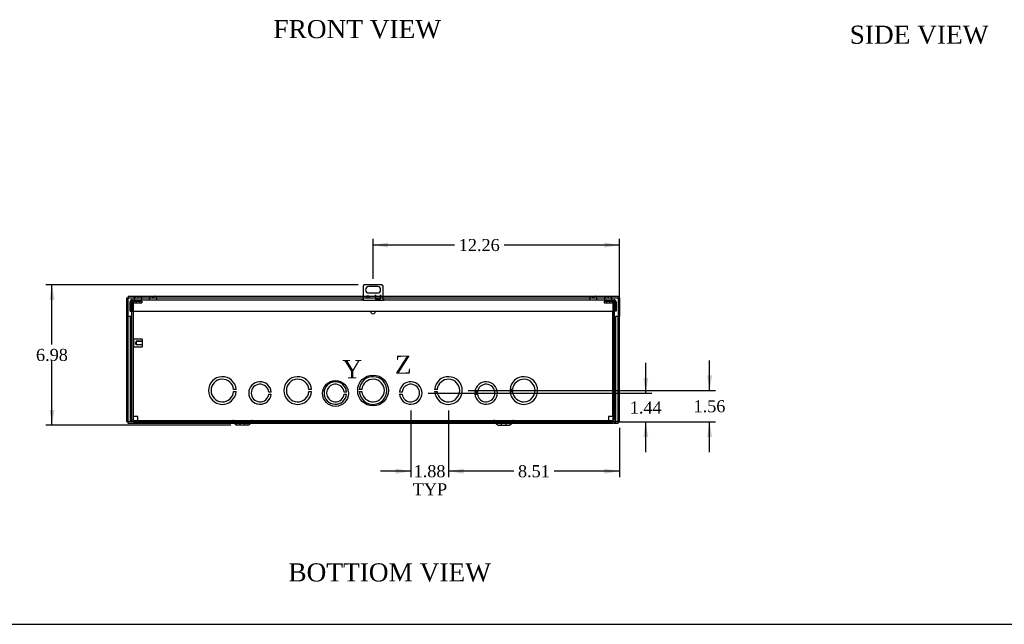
# Model space of a CAD drawing. Header units: inches. Extents: x 1 to 150, y -1 to 99.
# Tile 2 of 7: x 26 to 75, y 0 to 30. Entities that reach past the tile are written whole.
import ezdxf
from ezdxf.enums import TextEntityAlignment as Align
from ezdxf.lldxf.tags import DXFTag

# ---------------------------------------------------------------- set-up
doc = ezdxf.new("R2010")
doc.units = ezdxf.units.IN
doc.header["$MEASUREMENT"] = 0
for name, color, linetype in [('COM55240', 7, 'Continuous'), ('COM55636-28', 7, 'Continuous'), ('COM55638-28', 7, 'Continuous'), ('COM55639-28', 7, 'Continuous'), ('COM55640-28', 7, 'Continuous'), ('Default', 7, 'Continuous'), ('RVT19019', 7, 'Continuous'), ('SCS19491', 7, 'Continuous'), ('STD26152', 7, 'Continuous')]:
    doc.layers.add(name, color=color, linetype=linetype)
doc.styles.add('SEACAD_Times_New_Roman', font='times.ttf')
tags = doc.linetypes.add('CENTER2', pattern=[1.125, 0.75, -0.125, 0.125, -0.125]).pattern_tags.tags
tags[10:11] = [DXFTag(74, 4), DXFTag(75, 0), DXFTag(340, '0'), DXFTag(46, 0.0), DXFTag(50, 0.0), DXFTag(44, 0.0), DXFTag(45, 0.0)]
tags[8:9] = [DXFTag(74, 4), DXFTag(75, 0), DXFTag(340, '0'), DXFTag(46, 0.0), DXFTag(50, 0.0), DXFTag(44, 0.0), DXFTag(45, 0.0)]
tags[6:7] = [DXFTag(74, 4), DXFTag(75, 0), DXFTag(340, '0'), DXFTag(46, 0.0), DXFTag(50, 0.0), DXFTag(44, 0.0), DXFTag(45, 0.0)]
tags[4:5] = [DXFTag(74, 4), DXFTag(75, 0), DXFTag(340, '0'), DXFTag(46, 0.0), DXFTag(50, 0.0), DXFTag(44, 0.0), DXFTag(45, 0.0)]
tags = doc.linetypes.add('HIDDEN2', pattern=[0.1875, 0.125, -0.0625]).pattern_tags.tags
tags[6:7] = [DXFTag(74, 4), DXFTag(75, 0), DXFTag(340, '0'), DXFTag(46, 0.0), DXFTag(50, 0.0), DXFTag(44, 0.0), DXFTag(45, 0.0)]
tags[4:5] = [DXFTag(74, 4), DXFTag(75, 0), DXFTag(340, '0'), DXFTag(46, 0.0), DXFTag(50, 0.0), DXFTag(44, 0.0), DXFTag(45, 0.0)]
doc.dimstyles.new('HAMMOND_(STH_-_120x80)', dxfattribs={"dimtxt": 0.6, "dimasz": 0.75, "dimexe": 0.3, "dimexo": 0.3, "dimgap": 0.15, "dimtad": 0, "dimtih": 1, "dimtoh": 1, "dimzin": 0, "dimdsep": 46, "dimtxsty": 'SEACAD_Times_New_Roman', "dimblk1": '_SE_FILLED', "dimblk2": '_SE_FILLED', "dimsah": 1, "dimcen": 0.3, "dimadec": 0, "dimazin": 0, "dimtfac": 0.8, "dimtofl": 0, "dimtmove": 0, "dimatfit": 3, "dimfxl": 1, "dimtolj": 1, "dimtzin": 0, "dimarcsym": 0})

# ---------------------------------------------------------------- blocks, each defined once
blk = doc.blocks.new('SE6')
at = {"layer": 'COM55240', "color": 7, "linetype": 'Continuous'}
for p, q in [((44.184, 17.194), (43.309, 17.194)), ((43.246, 17.132), (43.246, 16.436)), ((43.965, 17.101), (43.527, 17.101)), ((43.527, 16.788), (43.965, 16.788)), ((43.871, 16.694), (43.871, 16.476)), ((43.871, 16.694), (43.871, 16.694)), ((43.871, 16.658), (43.871, 16.694)), ((43.871, 16.658), (43.871, 16.476)), ((44.121, 16.476), (44.121, 16.694)), ((44.121, 16.694), (44.121, 16.694)), ((44.121, 16.694), (44.121, 16.658)), ((44.121, 16.476), (44.121, 16.658)), ((44.246, 16.436), (44.246, 17.132)), ((43.871, 16.476), (44.121, 16.476)), ((43.871, 16.476), (44.121, 16.476))]:
    blk.add_line(p, q, dxfattribs=at)
blk.add_circle((43.496, 16.594), 0.0625, dxfattribs=at)
for centre, radius, start, end in [((43.36, 17.081), 0.125, 114.2952, 155.7048), ((44.132, 17.081), 0.125, 24.2952, 65.7048), ((43.527, 16.944), 0.156, 90, 270), ((43.965, 16.944), 0.156, 270, 90)]:
    blk.add_arc(centre, radius, start, end, dxfattribs=at)
at = {"layer": 'COM55636-28', "color": 7, "linetype": 'Continuous'}
for p, q in [((31.746, 10.482), (31.746, 16.266)), ((55.746, 16.266), (55.746, 10.482)), ((31.818, 10.482), (31.818, 15.884)), ((55.674, 15.884), (55.674, 10.482)), ((31.854, 10.446), (55.638, 10.446)), ((31.854, 10.374), (55.638, 10.374)), ((36.781, 10.365), (36.899, 10.247)), ((37.594, 10.247), (37.711, 10.365)), ((49.781, 10.365), (49.899, 10.247)), ((50.594, 10.247), (50.711, 10.365)), ((37.521, 10.217), (36.971, 10.217)), ((49.971, 10.217), (50.521, 10.217))]:
    blk.add_line(p, q, dxfattribs=at)
at = {"layer": 'COM55636-28', "color": 7, "linetype": 'HIDDEN2'}
for p, q in [((31.818, 15.884), (31.818, 16.266)), ((31.854, 16.374), (32.246, 16.374)), ((31.854, 16.302), (32.246, 16.302)), ((31.965, 16.374), (31.965, 16.302)), ((32.135, 16.302), (32.135, 16.374)), ((32.246, 16.374), (32.246, 16.302)), ((55.246, 16.374), (55.246, 16.302)), ((55.246, 16.374), (55.638, 16.374)), ((55.246, 16.302), (55.638, 16.302)), ((55.357, 16.374), (55.357, 16.302)), ((55.527, 16.302), (55.527, 16.374)), ((55.674, 16.266), (55.674, 15.884)), ((36.832, 10.416), (36.95, 10.298)), ((37.521, 10.289), (36.971, 10.289)), ((37.121, 10.289), (37.121, 10.217)), ((37.371, 10.217), (37.371, 10.289)), ((37.543, 10.298), (37.66, 10.416)), ((49.832, 10.416), (49.95, 10.298)), ((50.521, 10.289), (49.971, 10.289)), ((50.121, 10.289), (50.121, 10.217)), ((50.371, 10.217), (50.371, 10.289)), ((50.543, 10.298), (50.66, 10.416))]:
    blk.add_line(p, q, dxfattribs=at)
at = {"layer": 'COM55636-28', "color": 7, "linetype": 'Continuous'}
for centre, radius, start, end in [((31.854, 16.266), 0.108, 149.9674, 180), ((55.638, 16.266), 0.108, 0, 30.0326), ((31.854, 10.482), 0.108, 180, 270), ((31.854, 10.482), 0.036, 180, 270), ((36.76, 10.344), 0.03, 45, 90), ((37.732, 10.344), 0.03, 90, 135), ((49.76, 10.344), 0.03, 45, 90), ((50.732, 10.344), 0.03, 90, 135), ((55.638, 10.482), 0.108, 270, 0), ((55.638, 10.482), 0.036, 270, 0), ((36.971, 10.319), 0.102, 225, 270), ((37.521, 10.319), 0.102, 270, 315), ((49.971, 10.319), 0.102, 225, 270), ((50.521, 10.319), 0.102, 270, 315)]:
    blk.add_arc(centre, radius, start, end, dxfattribs=at)
at = {"layer": 'COM55636-28', "color": 7, "linetype": 'HIDDEN2'}
for centre, radius, start, end in [((31.854, 16.266), 0.108, 90, 149.9674), ((31.854, 16.266), 0.036, 90, 180), ((55.638, 16.266), 0.108, 30.0326, 90), ((55.638, 16.266), 0.036, 0, 90), ((36.76, 10.344), 0.102, 45, 90), ((36.971, 10.319), 0.03, 225, 270), ((37.521, 10.319), 0.03, 270, 315), ((37.732, 10.344), 0.102, 90, 135), ((49.76, 10.344), 0.102, 45, 90), ((49.971, 10.319), 0.03, 225, 270), ((50.521, 10.319), 0.03, 270, 315), ((50.732, 10.344), 0.102, 90, 135)]:
    blk.add_arc(centre, radius, start, end, dxfattribs=at)
at = {"layer": 'COM55638-28', "color": 7, "linetype": 'Continuous'}
for p, q in [((31.653, 15.884), (31.653, 16.338)), ((31.725, 15.884), (31.725, 16.338)), ((31.761, 16.446), (43.171, 16.446)), ((31.761, 16.338), (31.761, 16.446)), ((31.761, 16.338), (31.761, 15.884)), ((43.246, 16.446), (43.171, 16.446)), ((43.246, 16.436), (44.246, 16.436)), ((44.321, 16.446), (44.246, 16.446)), ((44.321, 16.446), (55.732, 16.446)), ((55.732, 16.446), (55.732, 16.338)), ((55.732, 15.884), (55.732, 16.338)), ((55.768, 16.338), (55.768, 15.884)), ((55.84, 16.338), (55.84, 15.884)), ((31.653, 15.884), (31.725, 15.884)), ((31.761, 15.884), (55.732, 15.884)), ((55.84, 15.884), (55.768, 15.884))]:
    blk.add_line(p, q, dxfattribs=at)
for centre, radius, start, end in [((31.761, 16.338), 0.108, 90, 180), ((31.761, 16.338), 0.036, 90, 180), ((55.732, 16.338), 0.108, 0, 90), ((55.732, 16.338), 0.036, 0, 90)]:
    blk.add_arc(centre, radius, start, end, dxfattribs=at)
for points in [[(43.171, 16.446), (43.176, 16.446), (43.182, 16.445), (43.194, 16.443), (43.2, 16.441), (43.213, 16.439), (43.219, 16.438), (43.233, 16.436), (43.239, 16.436), (43.246, 16.436)], [(44.246, 16.436), (44.253, 16.436), (44.26, 16.436), (44.273, 16.438), (44.279, 16.439), (44.292, 16.441), (44.298, 16.443), (44.31, 16.445), (44.316, 16.446), (44.321, 16.446)]]:
    blk.add_open_spline(points, degree=3, knots=[0, 0, 0, 0, 0.25, 0.25, 0.5, 0.5, 0.75, 0.75, 1, 1, 1, 1], dxfattribs=at)
at = {"layer": 'COM55639-28', "color": 7, "linetype": 'Continuous'}
for p, q in [((31.487, 16.552), (31.559, 16.552)), ((31.487, 15.624), (31.487, 16.552)), ((31.559, 16.624), (31.559, 16.552)), ((31.559, 16.624), (43.246, 16.624)), ((31.559, 16.552), (31.595, 16.516)), ((31.559, 15.624), (31.559, 16.552)), ((31.559, 16.552), (31.595, 16.516)), ((31.559, 16.552), (31.868, 16.552)), ((32.233, 16.552), (32.608, 16.552)), ((32.763, 16.552), (32.823, 16.552)), ((32.978, 16.552), (43.246, 16.552)), ((43.441, 16.624), (43.551, 16.624)), ((43.451, 16.552), (43.542, 16.552)), ((43.871, 16.624), (43.871, 16.624)), ((43.871, 16.552), (43.871, 16.552)), ((44.121, 16.624), (44.121, 16.624)), ((44.121, 16.552), (44.121, 16.552)), ((44.246, 16.624), (55.934, 16.624)), ((44.246, 16.552), (54.515, 16.552)), ((54.67, 16.552), (54.73, 16.552)), ((54.885, 16.552), (55.26, 16.552)), ((55.625, 16.552), (55.934, 16.552)), ((55.934, 16.552), (55.898, 16.516)), ((55.934, 16.552), (55.898, 16.516)), ((55.934, 16.624), (55.934, 16.552)), ((55.934, 16.552), (55.934, 15.624)), ((56.006, 16.552), (55.934, 16.552)), ((56.006, 16.552), (56.006, 15.624)), ((31.518, 15.624), (31.487, 15.624)), ((31.487, 10.374), (31.487, 15.624)), ((31.664, 15.624), (31.518, 15.624)), ((31.674, 15.624), (31.664, 15.624)), ((31.746, 15.624), (31.674, 15.624)), ((31.674, 10.374), (31.674, 15.624)), ((55.746, 15.624), (55.818, 15.624)), ((55.818, 10.374), (55.818, 15.624)), ((55.829, 15.624), (55.818, 15.624)), ((55.974, 15.624), (55.829, 15.624)), ((56.006, 15.624), (55.974, 15.624)), ((56.006, 10.374), (56.006, 15.624)), ((31.518, 10.374), (31.487, 10.374)), ((31.664, 10.374), (31.518, 10.374)), ((31.559, 10.302), (31.559, 10.374)), ((31.854, 10.374), (31.559, 10.374)), ((36.844, 10.302), (31.559, 10.302)), ((31.674, 10.374), (31.664, 10.374)), ((31.746, 10.374), (31.674, 10.374)), ((31.746, 10.374), (31.746, 10.482)), ((49.844, 10.302), (37.648, 10.302)), ((55.934, 10.302), (50.648, 10.302)), ((55.934, 10.374), (55.638, 10.374)), ((55.746, 10.374), (55.746, 10.482)), ((55.746, 10.374), (55.818, 10.374)), ((55.829, 10.374), (55.818, 10.374)), ((55.974, 10.374), (55.829, 10.374)), ((55.934, 10.302), (55.934, 10.374)), ((56.006, 10.374), (55.974, 10.374))]:
    blk.add_line(p, q, dxfattribs=at)
at = {"layer": 'COM55639-28', "color": 7, "linetype": 'HIDDEN2'}
for p, q in [((31.868, 16.552), (32.233, 16.552)), ((32.608, 16.552), (32.763, 16.552)), ((32.823, 16.552), (32.978, 16.552)), ((43.246, 16.624), (43.441, 16.624)), ((43.246, 16.552), (43.451, 16.552)), ((43.542, 16.552), (43.871, 16.552)), ((43.551, 16.624), (43.871, 16.624)), ((43.871, 16.624), (44.121, 16.624)), ((43.871, 16.552), (44.121, 16.552)), ((44.121, 16.624), (44.246, 16.624)), ((44.121, 16.552), (44.246, 16.552)), ((54.515, 16.552), (54.67, 16.552)), ((54.73, 16.552), (54.885, 16.552)), ((55.26, 16.552), (55.625, 16.552)), ((31.559, 10.374), (31.559, 15.624)), ((55.934, 10.374), (55.934, 15.624)), ((31.559, 10.374), (31.595, 10.41)), ((31.559, 10.374), (31.595, 10.41)), ((37.648, 10.302), (36.844, 10.302)), ((50.648, 10.302), (49.844, 10.302)), ((55.934, 10.374), (55.898, 10.41)), ((55.934, 10.374), (55.898, 10.41))]:
    blk.add_line(p, q, dxfattribs=at)
at = {"layer": 'COM55640-28', "color": 7, "linetype": 'Continuous'}
for p, q in [((31.831, 10.647), (31.831, 15.884)), ((55.661, 15.884), (55.661, 10.647)), ((36.932, 11.986), (36.806, 11.986)), ((36.806, 11.886), (36.932, 11.886)), ((38.681, 11.861), (38.556, 11.861)), ((38.556, 11.761), (38.681, 11.761)), ((40.682, 11.986), (40.556, 11.986)), ((40.556, 11.886), (40.682, 11.886)), ((42.431, 11.861), (42.306, 11.861)), ((42.306, 11.761), (42.431, 11.761)), ((43.186, 11.986), (43.06, 11.986)), ((43.06, 11.886), (43.186, 11.886)), ((45.186, 11.861), (45.061, 11.861)), ((45.061, 11.761), (45.186, 11.761)), ((46.936, 11.986), (46.81, 11.986)), ((46.81, 11.886), (46.936, 11.886)), ((48.936, 11.861), (48.811, 11.861)), ((48.811, 11.761), (48.936, 11.761)), ((50.686, 11.986), (50.56, 11.986)), ((50.56, 11.886), (50.686, 11.886)), ((31.939, 10.647), (31.831, 10.647)), ((32.033, 10.647), (31.939, 10.647)), ((32.033, 10.554), (32.033, 10.647)), ((32.033, 10.446), (32.033, 10.554)), ((55.459, 10.647), (55.459, 10.554)), ((55.553, 10.647), (55.459, 10.647)), ((55.459, 10.554), (55.459, 10.446)), ((55.661, 10.647), (55.553, 10.647))]:
    blk.add_line(p, q, dxfattribs=at)
for centre, radius, start, end in [((36.246, 11.936), 0.688, 4.1706, 355.8294), ((36.246, 11.936), 0.562, 5.0997, 354.9003), ((38.121, 11.811), 0.562, 5.0997, 354.9003), ((38.121, 11.811), 0.438, 6.5624, 353.4376), ((39.996, 11.936), 0.688, 4.1706, 355.8294), ((39.996, 11.936), 0.562, 5.0997, 354.9003), ((41.871, 11.811), 0.562, 5.0997, 354.9003), ((41.871, 11.811), 0.437, 6.5624, 353.4376), ((43.746, 11.936), 0.688, 184.1706, 175.8294), ((43.746, 11.936), 0.562, 185.0997, 174.9003), ((45.621, 11.811), 0.562, 185.0997, 174.9003), ((45.621, 11.811), 0.438, 186.5624, 173.4376), ((47.496, 11.936), 0.688, 184.1706, 175.8294), ((47.496, 11.936), 0.562, 185.0997, 174.9003), ((49.371, 11.811), 0.562, 185.0997, 174.9003), ((49.371, 11.811), 0.438, 186.5624, 173.4376), ((51.246, 11.936), 0.688, 184.1706, 175.8294), ((51.246, 11.936), 0.562, 185.0997, 174.9003)]:
    blk.add_arc(centre, radius, start, end, dxfattribs=at)
at = {"layer": 'RVT19019', "color": 7, "linetype": 'Continuous'}
for start, end in [(175.6413, 0), (0, 4.3587)]:
    blk.add_arc((43.746, 15.874), 0.125, start, end, dxfattribs=at)
at = {"layer": 'SCS19491', "color": 7, "linetype": 'Continuous'}
for p, q in [((31.863, 16.531), (31.863, 16.471)), ((31.866, 16.546), (31.864, 16.546)), ((31.957, 16.621), (32.019, 16.621)), ((32.02, 16.616), (32.08, 16.617)), ((32.074, 16.621), (32.072, 16.621)), ((32.077, 16.621), (32.074, 16.621)), ((32.074, 16.621), (32.074, 16.617)), ((32.079, 16.621), (32.077, 16.621)), ((32.077, 16.617), (32.077, 16.621)), ((32.079, 16.621), (32.143, 16.621)), ((32.08, 16.617), (32.079, 16.621)), ((32.234, 16.546), (32.236, 16.546)), ((32.238, 16.471), (32.238, 16.531)), ((32.605, 16.531), (32.605, 16.471)), ((32.672, 16.617), (32.673, 16.617)), ((32.673, 16.617), (32.7, 16.621)), ((32.7, 16.621), (32.763, 16.621)), ((32.763, 16.621), (32.763, 16.546)), ((32.823, 16.546), (32.763, 16.546)), ((32.823, 16.621), (32.888, 16.621)), ((32.823, 16.546), (32.823, 16.621)), ((32.917, 16.616), (32.914, 16.615)), ((32.98, 16.471), (32.98, 16.531)), ((54.512, 16.531), (54.512, 16.471)), ((54.579, 16.617), (54.58, 16.617)), ((54.58, 16.617), (54.607, 16.621)), ((54.607, 16.621), (54.67, 16.621)), ((54.67, 16.621), (54.67, 16.546)), ((54.73, 16.546), (54.67, 16.546)), ((54.73, 16.621), (54.795, 16.621)), ((54.73, 16.546), (54.73, 16.621)), ((54.824, 16.616), (54.821, 16.615)), ((54.887, 16.471), (54.887, 16.531)), ((55.255, 16.531), (55.255, 16.471)), ((55.258, 16.546), (55.256, 16.546)), ((55.349, 16.621), (55.421, 16.621)), ((55.422, 16.616), (55.482, 16.615)), ((55.476, 16.621), (55.473, 16.621)), ((55.478, 16.621), (55.476, 16.621)), ((55.476, 16.621), (55.476, 16.615)), ((55.48, 16.621), (55.478, 16.621)), ((55.478, 16.615), (55.478, 16.621)), ((55.48, 16.621), (55.535, 16.621)), ((55.482, 16.615), (55.48, 16.621)), ((55.626, 16.546), (55.628, 16.546)), ((55.63, 16.471), (55.63, 16.531))]:
    blk.add_line(p, q, dxfattribs=at)
for centre, radius, start, end in [((31.953, 16.531), 0.09, 170.4059, 180), ((31.888, 16.471), 0.025, 180, 270), ((32.213, 16.471), 0.025, 270, 0), ((32.148, 16.531), 0.09, 0, 9.5941), ((32.695, 16.531), 0.09, 104.9913, 180), ((32.63, 16.471), 0.025, 180, 270), ((32.888, 16.527), 0.0938, 72.0854, 90.0791), ((32.89, 16.531), 0.09, 0, 73.2208), ((32.955, 16.471), 0.025, 270, 0), ((54.602, 16.531), 0.09, 104.9913, 180), ((54.537, 16.471), 0.025, 180, 270), ((54.795, 16.527), 0.0938, 72.0854, 90.0791), ((54.797, 16.531), 0.09, 0, 73.2208), ((54.862, 16.471), 0.025, 270, 0), ((55.345, 16.531), 0.09, 170.4059, 180), ((55.28, 16.471), 0.025, 180, 270), ((55.605, 16.471), 0.025, 270, 0), ((55.54, 16.531), 0.09, 0, 9.5941)]:
    blk.add_arc(centre, radius, start, end, dxfattribs=at)
for points in [[(31.866, 16.546), (31.867, 16.551), (31.869, 16.556), (31.872, 16.566), (31.875, 16.571), (31.88, 16.58), (31.883, 16.585), (31.89, 16.593), (31.894, 16.597), (31.902, 16.603), (31.907, 16.606), (31.916, 16.612), (31.921, 16.614), (31.931, 16.617), (31.936, 16.619), (31.947, 16.62), (31.952, 16.621), (31.957, 16.621)], [(32.143, 16.621), (32.148, 16.621), (32.154, 16.62), (32.164, 16.619), (32.169, 16.617), (32.179, 16.614), (32.184, 16.612), (32.194, 16.606), (32.198, 16.603), (32.206, 16.597), (32.21, 16.593), (32.217, 16.585), (32.22, 16.58), (32.226, 16.571), (32.228, 16.566), (32.232, 16.556), (32.233, 16.551), (32.234, 16.546)], [(55.258, 16.546), (55.259, 16.551), (55.261, 16.556), (55.264, 16.566), (55.267, 16.571), (55.272, 16.58), (55.275, 16.585), (55.282, 16.593), (55.286, 16.597), (55.294, 16.603), (55.299, 16.606), (55.308, 16.612), (55.313, 16.614), (55.323, 16.617), (55.328, 16.619), (55.339, 16.62), (55.344, 16.621), (55.349, 16.621)], [(55.535, 16.621), (55.54, 16.621), (55.546, 16.62), (55.556, 16.619), (55.561, 16.617), (55.571, 16.614), (55.576, 16.612), (55.586, 16.606), (55.59, 16.603), (55.598, 16.597), (55.602, 16.593), (55.609, 16.585), (55.612, 16.58), (55.618, 16.571), (55.62, 16.566), (55.624, 16.556), (55.625, 16.551), (55.626, 16.546)]]:
    blk.add_open_spline(points, degree=3, knots=[0, 0, 0, 0, 0.125, 0.125, 0.25, 0.25, 0.375, 0.375, 0.5, 0.5, 0.625, 0.625, 0.75, 0.75, 0.875, 0.875, 1, 1, 1, 1], dxfattribs=at)
for points in [[(32.019, 16.621), (32.019, 16.621), (32.02, 16.619), (32.02, 16.616)], [(55.421, 16.621), (55.421, 16.621), (55.421, 16.619), (55.422, 16.616)], [(55.473, 16.621), (55.473, 16.621), (55.472, 16.619), (55.472, 16.616)]]:
    blk.add_open_spline(points, degree=3, dxfattribs=at)
at = {"layer": 'STD26152', "color": 7, "linetype": 'Continuous'}
for p, q in [((31.831, 14.482), (31.818, 14.469)), ((31.818, 14.134), (31.831, 14.121))]:
    blk.add_line(p, q, dxfattribs=at)
at = {"layer": 'STD26152', "color": 7, "linetype": 'HIDDEN2'}
for p, q in [((31.838, 14.489), (31.831, 14.482)), ((31.838, 14.114), (31.838, 14.489)), ((32.258, 14.489), (31.838, 14.489)), ((31.958, 14.38), (31.911, 14.302)), ((31.911, 14.302), (31.958, 14.224)), ((32.278, 14.397), (31.958, 14.397)), ((31.958, 14.397), (31.958, 14.38)), ((31.958, 14.38), (31.958, 14.224)), ((32.278, 14.38), (31.958, 14.38)), ((31.958, 14.224), (32.278, 14.224)), ((31.958, 14.207), (31.958, 14.224)), ((32.258, 14.489), (32.258, 14.114)), ((32.278, 14.469), (32.258, 14.489)), ((32.278, 14.134), (32.278, 14.469)), ((31.831, 14.121), (31.838, 14.114)), ((31.838, 14.114), (32.258, 14.114)), ((32.278, 14.207), (31.958, 14.207)), ((32.258, 14.114), (32.278, 14.134))]:
    blk.add_line(p, q, dxfattribs=at)
blk = doc.blocks.new('DMBLK1617')
at = {"layer": 'Default', "linetype": 'Continuous'}
for points in [[(27.645, 16.444), (27.895, 16.444), (27.77, 17.194)], [(27.645, 10.967), (27.77, 10.217), (27.895, 10.967)]]:
    blk.add_hatch(color=7, dxfattribs=at).paths.add_polyline_path(points)
at = {"layer": 'Default', "color": 7, "linetype": 'Continuous'}
for p, q in [((43.009, 17.194), (27.47, 17.194)), ((27.77, 14.216), (27.77, 17.194)), ((27.77, 10.217), (27.77, 13.406)), ((36.671, 10.217), (27.47, 10.217))]:
    blk.add_line(p, q, dxfattribs=at)
at = {"layer": 'Default', "color": 7, "linetype": 'Continuous', "style": 'SEACAD_Times_New_Roman'}
blk.add_text('6.98', height=0.6, dxfattribs=at).set_placement((26.974, 14.006), align=Align.TOP_LEFT)
blk = doc.blocks.new('_SE_FILLED')
at = {"color": 0}
blk.add_line((0, 0), (-1, 0), dxfattribs=at)
blk.add_solid([(0, 0), (-1, -0.1665), (-1, 0.1665), (0, 0)], dxfattribs=at)
blk = doc.blocks.new('DMBLK1621')
at = {"layer": 'Default', "linetype": 'Continuous'}
for points in [[(44.496, 19.295), (43.746, 19.17), (44.496, 19.045)], [(55.256, 19.295), (55.256, 19.045), (56.006, 19.17)]]:
    blk.add_hatch(color=7, dxfattribs=at).paths.add_polyline_path(points)
at = {"layer": 'Default', "color": 7, "linetype": 'Continuous'}
for p, q in [((43.746, 17.494), (43.746, 19.47)), ((47.8, 19.17), (43.746, 19.17)), ((56.006, 19.17), (50.268, 19.17)), ((56.006, 16.388), (56.006, 19.47))]:
    blk.add_line(p, q, dxfattribs=at)
at = {"layer": 'Default', "color": 7, "linetype": 'Continuous', "style": 'SEACAD_Times_New_Roman'}
blk.add_text('12.26', height=0.6, dxfattribs=at).set_placement((48.01, 19.47), align=Align.TOP_LEFT)
blk = doc.blocks.new('DMBLK1624')
at = {"layer": 'Default', "linetype": 'Continuous'}
for points in [[(57.441, 12.561), (57.191, 12.561), (57.316, 11.811)], [(57.441, 9.624), (57.316, 10.374), (57.191, 9.624)]]:
    blk.add_hatch(color=7, dxfattribs=at).paths.add_polyline_path(points)
at = {"layer": 'Default', "color": 7, "linetype": 'Continuous'}
for p, q in [((57.316, 11.811), (57.316, 13.311)), ((46.484, 11.811), (57.616, 11.811)), ((55.938, 10.374), (57.616, 10.374)), ((57.316, 8.874), (57.316, 10.374))]:
    blk.add_line(p, q, dxfattribs=at)
at = {"layer": 'Default', "color": 7, "linetype": 'Continuous', "style": 'SEACAD_Times_New_Roman'}
blk.add_text('1.44', height=0.6, dxfattribs=at).set_placement((56.52, 11.392), align=Align.TOP_LEFT)
blk = doc.blocks.new('SE9')
at = {"color": 7, "linetype": 'Continuous', "style": 'SEACAD_Times_New_Roman'}
blk.add_text('Z', height=0.9, dxfattribs=at).set_placement((44.832, 13.67), align=Align.TOP_LEFT)
blk = doc.blocks.new('SE8')
at = {"layer": 'Default', "color": 7, "linetype": 'CENTER2'}
blk.add_circle((43.746, 11.936), 0.766, dxfattribs=at)
at = {"layer": 'Default'}
blk.add_blockref('SE9', (0, 0), dxfattribs=at)
blk = doc.blocks.new('SE12')
at = {"color": 7, "linetype": 'Continuous', "style": 'SEACAD_Times_New_Roman'}
blk.add_text('Y', height=0.9, dxfattribs=at).set_placement((42.213, 13.447), align=Align.TOP_LEFT)
blk = doc.blocks.new('SE11')
at = {"layer": 'Default', "color": 7, "linetype": 'CENTER2'}
blk.add_circle((41.875, 11.792), 0.643, dxfattribs=at)
at = {"layer": 'Default'}
blk.add_blockref('SE12', (0, 0), dxfattribs=at)
blk = doc.blocks.new('DMBLK1629')
at = {"layer": 'Default', "linetype": 'Continuous'}
for points in [[(60.613, 12.686), (60.363, 12.686), (60.488, 11.936)], [(60.613, 9.624), (60.488, 10.374), (60.363, 9.624)]]:
    blk.add_hatch(color=7, dxfattribs=at).paths.add_polyline_path(points)
at = {"layer": 'Default', "color": 7, "linetype": 'Continuous'}
for p, q in [((60.488, 11.936), (60.488, 13.436)), ((48.484, 11.936), (60.788, 11.936)), ((55.938, 10.374), (60.788, 10.374)), ((60.488, 8.874), (60.488, 10.374))]:
    blk.add_line(p, q, dxfattribs=at)
at = {"layer": 'Default', "color": 7, "linetype": 'Continuous', "style": 'SEACAD_Times_New_Roman'}
blk.add_text('1.56', height=0.6, dxfattribs=at).set_placement((59.691, 11.455), align=Align.TOP_LEFT)
blk = doc.blocks.new('DMBLK1633')
at = {"layer": 'Default', "linetype": 'Continuous'}
for points in [[(48.246, 7.799), (48.246, 8.049), (47.496, 7.924)], [(55.256, 7.799), (56.006, 7.924), (55.256, 8.049)]]:
    blk.add_hatch(color=7, dxfattribs=at).paths.add_polyline_path(points)
at = {"layer": 'Default', "color": 7, "linetype": 'Continuous'}
for p, q in [((47.496, 10.949), (47.496, 7.624)), ((56.006, 10.074), (56.006, 7.624)), ((50.745, 7.924), (47.496, 7.924)), ((56.006, 7.924), (52.757, 7.924))]:
    blk.add_line(p, q, dxfattribs=at)
at = {"layer": 'Default', "color": 7, "linetype": 'Continuous', "style": 'SEACAD_Times_New_Roman'}
blk.add_text('8.51', height=0.6, dxfattribs=at).set_placement((50.955, 8.224), align=Align.TOP_LEFT)
blk = doc.blocks.new('DMBLK1634')
at = {"layer": 'Default', "linetype": 'Continuous'}
for points in [[(44.871, 7.799), (45.621, 7.924), (44.871, 8.049)], [(48.246, 7.799), (48.246, 8.049), (47.496, 7.924)]]:
    blk.add_hatch(color=7, dxfattribs=at).paths.add_polyline_path(points)
at = {"layer": 'Default', "color": 7, "linetype": 'Continuous'}
for p, q in [((45.621, 10.949), (45.621, 7.624)), ((47.496, 10.949), (47.496, 7.624)), ((45.621, 7.924), (44.121, 7.924)), ((48.996, 7.924), (47.496, 7.924))]:
    blk.add_line(p, q, dxfattribs=at)
at = {"layer": 'Default', "color": 7, "linetype": 'Continuous', "style": 'SEACAD_Times_New_Roman'}
for s, p in [('1.88', (45.762, 8.224)), ('TYP', (45.72, 7.324))]:
    blk.add_text(s, height=0.6, dxfattribs=at).set_placement(p, align=Align.TOP_LEFT)
blk = doc.blocks.new('BORDER')
at = {"layer": 'Default', "color": 7, "linetype": 'Continuous'}
blk.add_line((-41.86, 0), (0, 0), dxfattribs=at)

msp = doc.modelspace()

# ---------------------------------------------------------------- block references
at = {"layer": 'Default', "color": 7, "xscale": 3.56, "yscale": 3.56, "zscale": 3.56}
msp.add_blockref('BORDER', (149.664, 0.311), dxfattribs=at)
at = {"layer": 'Default'}
for name in ['SE6', 'SE11', 'SE8']:
    msp.add_blockref(name, (0, 0), dxfattribs=at)

# ---------------------------------------------------------------- texts
at = {"layer": 'Default', "color": 7, "linetype": 'Continuous', "style": 'SEACAD_Times_New_Roman'}
for s, p in [('FRONT VIEW', (38.787, 30.357)), ('SIDE VIEW', (67.459, 30.078)), ('BOTTIOM VIEW', (39.532, 3.343))]:
    msp.add_text(s, height=0.9, dxfattribs=at).set_placement(p, align=Align.TOP_LEFT)

# ---------------------------------------------------------------- dimensions: what is measured, and where the dimension line sits
at = {"layer": 'Default', "color": 7, "linetype": 'Continuous'}
for base, p1, p2, text, picture, middle in [((43.746, 19.17), (56.006, 16.088), (43.746, 17.194), '\\A1;<>', 'DMBLK1621', (49.034, 19.17)), ((45.621116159, 7.9240362), (47.496116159, 11.248707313), (45.621116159, 11.248707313), '\\A1;<>\\PTYP', 'DMBLK1634', (46.558616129, 7.9240362)), ((47.496, 7.924), (56.006, 10.374), (47.496, 11.249), '\\A1;<>', 'DMBLK1633', (51.751, 7.924))]:
    dim = msp.add_linear_dim(base=base, p1=p1, p2=p2, text=text, dimstyle='HAMMOND_(STH_-_120x80)', dxfattribs=at)
    dim.commit()
    dim.dimension.update_dxf_attribs({"geometry": picture, "text_midpoint": middle, "dimtype": 160})
for base, p1, p2, picture, middle in [((27.77, 17.194), (36.971, 10.217), (44.184, 17.194), 'DMBLK1617', (27.77, 13.706)), ((57.316, 11.811), (55.638, 10.374), (46.184, 11.811), 'DMBLK1624', (57.316, 11.092)), ((60.488, 11.936), (55.638, 10.374), (48.184, 11.936), 'DMBLK1629', (60.488, 11.155))]:
    dim = msp.add_linear_dim(base=base, p1=p1, p2=p2, angle=90, text='\\A1;<>', dimstyle='HAMMOND_(STH_-_120x80)', dxfattribs=at)
    dim.commit()
    dim.dimension.update_dxf_attribs({"geometry": picture, "text_midpoint": middle, "dimtype": 160})

doc.saveas('drawing.dxf')
